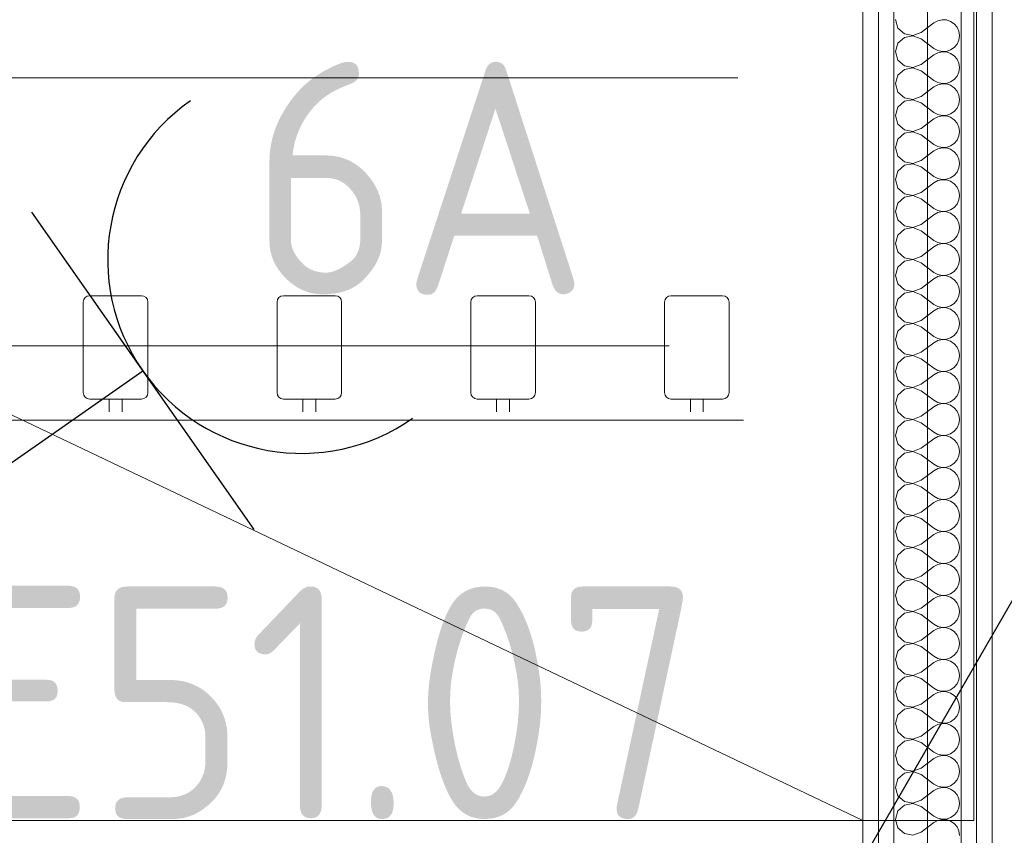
# Model space of a CAD drawing. Header units: millimetres. Extents: x -39149 to 267781, y -2340 to 58540.
# Tile 152 of 244: x 40709 to 41471, y 9137 to 9769. Entities that reach past the tile are written whole.
import ezdxf
from ezdxf.enums import TextEntityAlignment as Align

# ---------------------------------------------------------------- set-up
doc = ezdxf.new("R2010")
doc.units = ezdxf.units.MM
doc.header["$LTSCALE"] = 100
doc.header["$MEASUREMENT"] = 0
doc.linetypes.add('B0701', pattern=[46.823999, 31.199999, -15.624])
for name, color, linetype in [('22 C Binnenwanden', 7, 'Continuous'), ('22 C Binnenwanden Doorsnede-arcering', 7, 'Continuous'), ('22 C Binnenwanden Laagscheidingslijnen', 7, 'Continuous'), ('45 Plafond', 7, 'Continuous'), ('73 Keuken', 7, 'Continuous'), ('EL6222--_KRACHT_230', 3, 'Continuous'), ('EL6311--_LICHT_BINNEN', 3, 'Continuous')]:
    doc.layers.add(name, color=color, linetype=linetype)
doc.styles.add('BURO-018', font='isocp.shx', dxfattribs={"height": 180})

# ---------------------------------------------------------------- blocks, each defined once
blk = doc.blocks.new('Slab_119_7', base_point=(34211.48, 612.08))
at = {"layer": '45 Plafond', "color": 8, "linetype": 'Continuous', "lineweight": 0}
blk.add_lwpolyline([(34211.48, 612.08, 0.066229), (50336.48, 5152.11), (50336.48, 11626.82), (48609.96, 11626.82), (48609.96, 11625), (43211.48, 11625), (43211.48, 5466.07), (41411.48, 5466.07), (41411.48, 10199.65), (34211.48, 10199.65)], format="xyb", close=True, dxfattribs=at)
blk = doc.blocks.new('Slab_152_7', base_point=(61.48, 11625))
at = {"layer": '45 Plafond', "color": 8, "linetype": 'Continuous', "lineweight": 0}
blk.add_lwpolyline([(61.48, 11625), (7161.48, 11625), (7161.48, 7850), (18261.48, 7850), (18261.48, 10250), (18050.2, 10250), (18050.2, 11625), (35849.88, 11625), (35849.88, 11399.97), (36099.88, 11399.97), (36099.88, 12175), (39053.15, 12175), (39053.15, 11445), (43211.48, 11445), (43211.48, 10132), (43211.48, 5466.07), (41411.48, 5466.07), (41411.48, 10199.65), (34211.48, 10199.65), (34211.48, 612.08, -0.138201), (61.48, 5162.88)], format="xyb", close=True, dxfattribs=at)
blk = doc.blocks.new('*X934')
at = {"layer": '22 C Binnenwanden Doorsnede-arcering', "color": 8, "linetype": 'Continuous', "lineweight": 0}
for p, q in [((41386.72, 9768.57), (41388.57, 9762.06)), ((41406.53, 9758.67), (41416.43, 9766.1)), ((41419.42, 9767.75), (41416.43, 9766.1)), ((41422.75, 9768.52), (41419.42, 9767.75)), ((41426.16, 9768.36), (41422.75, 9768.52)), ((41429.4, 9767.26), (41426.16, 9768.36)), ((41432.21, 9765.33), (41429.4, 9767.26)), ((41388.57, 9762.06), (41393.56, 9757.5)), ((41400.21, 9756.24), (41406.53, 9758.67)), ((41434.39, 9762.7), (41432.21, 9765.33)), ((41435.77, 9759.57), (41434.39, 9762.7)), ((41436.24, 9756.19), (41435.77, 9759.57)), ((41393.56, 9754.88), (41388.57, 9750.32)), ((41393.56, 9757.5), (41400.21, 9756.24)), ((41400.21, 9756.14), (41393.56, 9754.88)), ((41406.53, 9753.71), (41400.21, 9756.14)), ((41406.53, 9753.71), (41416.43, 9746.29)), ((41434.39, 9749.68), (41435.77, 9752.81)), ((41435.77, 9752.81), (41436.24, 9756.19)), ((41388.57, 9750.32), (41386.72, 9743.81)), ((41386.72, 9743.81), (41388.57, 9737.3)), ((41416.43, 9746.29), (41419.42, 9744.63)), ((41419.42, 9744.63), (41422.75, 9743.86)), ((41422.75, 9743.76), (41419.42, 9742.99)), ((41422.75, 9743.86), (41426.16, 9744.03)), ((41426.16, 9743.59), (41422.75, 9743.76)), ((41426.16, 9744.03), (41429.4, 9745.12)), ((41429.4, 9742.5), (41426.16, 9743.59)), ((41429.4, 9745.12), (41432.21, 9747.05)), ((41432.21, 9747.05), (41434.39, 9749.68)), ((41388.57, 9737.3), (41393.56, 9732.74)), ((41406.53, 9733.9), (41416.43, 9741.33)), ((41419.42, 9742.99), (41416.43, 9741.33)), ((41432.21, 9740.57), (41429.4, 9742.5)), ((41434.39, 9737.94), (41432.21, 9740.57)), ((41435.77, 9734.81), (41434.39, 9737.94)), ((41393.56, 9730.12), (41388.57, 9725.56)), ((41393.56, 9732.74), (41400.21, 9731.48)), ((41400.21, 9731.38), (41393.56, 9730.12)), ((41400.21, 9731.48), (41406.53, 9733.9)), ((41406.53, 9728.95), (41400.21, 9731.38)), ((41406.53, 9728.95), (41416.43, 9721.52)), ((41434.39, 9724.92), (41435.77, 9728.05)), ((41436.24, 9731.43), (41435.77, 9734.81)), ((41435.77, 9728.05), (41436.24, 9731.43)), ((41388.57, 9725.56), (41386.72, 9719.05)), ((41416.43, 9721.52), (41419.42, 9719.87)), ((41426.16, 9719.26), (41429.4, 9720.35)), ((41429.4, 9720.35), (41432.21, 9722.29)), ((41432.21, 9722.29), (41434.39, 9724.92)), ((41386.72, 9719.05), (41388.57, 9712.54)), ((41406.53, 9709.14), (41416.43, 9716.57)), ((41419.42, 9718.22), (41416.43, 9716.57)), ((41419.42, 9719.87), (41422.75, 9719.1)), ((41422.75, 9719), (41419.42, 9718.22)), ((41422.75, 9719.1), (41426.16, 9719.26)), ((41426.16, 9718.83), (41422.75, 9719)), ((41429.4, 9717.74), (41426.16, 9718.83)), ((41432.21, 9715.81), (41429.4, 9717.74)), ((41434.39, 9713.18), (41432.21, 9715.81)), ((41435.77, 9710.05), (41434.39, 9713.18)), ((41388.57, 9712.54), (41393.56, 9707.97)), ((41393.56, 9705.36), (41388.57, 9700.79)), ((41393.56, 9707.97), (41400.21, 9706.72)), ((41400.21, 9706.62), (41393.56, 9705.36)), ((41400.21, 9706.72), (41406.53, 9709.14)), ((41406.53, 9704.19), (41400.21, 9706.62)), ((41436.24, 9706.67), (41435.77, 9710.05)), ((41435.77, 9703.28), (41436.24, 9706.67)), ((41388.57, 9700.79), (41386.72, 9694.29)), ((41406.53, 9704.19), (41416.43, 9696.76)), ((41429.4, 9695.59), (41432.21, 9697.53)), ((41432.21, 9697.53), (41434.39, 9700.16)), ((41434.39, 9700.16), (41435.77, 9703.28)), ((41386.72, 9694.29), (41388.57, 9687.78)), ((41406.53, 9684.38), (41416.43, 9691.81)), ((41416.43, 9696.76), (41419.42, 9695.11)), ((41419.42, 9693.46), (41416.43, 9691.81)), ((41419.42, 9695.11), (41422.75, 9694.34)), ((41422.75, 9694.24), (41419.42, 9693.46)), ((41422.75, 9694.34), (41426.16, 9694.5)), ((41426.16, 9694.07), (41422.75, 9694.24)), ((41426.16, 9694.5), (41429.4, 9695.59)), ((41429.4, 9692.98), (41426.16, 9694.07)), ((41432.21, 9691.04), (41429.4, 9692.98)), ((41434.39, 9688.41), (41432.21, 9691.04)), ((41388.57, 9687.78), (41393.56, 9683.21)), ((41393.56, 9683.21), (41400.21, 9681.95)), ((41400.21, 9681.95), (41406.53, 9684.38)), ((41435.77, 9685.29), (41434.39, 9688.41)), ((41436.24, 9681.9), (41435.77, 9685.29)), ((41388.57, 9676.03), (41386.72, 9669.52)), ((41393.56, 9680.6), (41388.57, 9676.03)), ((41400.21, 9681.85), (41393.56, 9680.6)), ((41406.53, 9679.43), (41400.21, 9681.85)), ((41406.53, 9679.43), (41416.43, 9672)), ((41432.21, 9672.77), (41434.39, 9675.4)), ((41434.39, 9675.4), (41435.77, 9678.52)), ((41435.77, 9678.52), (41436.24, 9681.9)), ((41386.72, 9669.52), (41388.57, 9663.01)), ((41406.53, 9659.62), (41416.43, 9667.05)), ((41416.43, 9672), (41419.42, 9670.35)), ((41419.42, 9668.7), (41416.43, 9667.05)), ((41419.42, 9670.35), (41422.75, 9669.57)), ((41422.75, 9669.47), (41419.42, 9668.7)), ((41422.75, 9669.57), (41426.16, 9669.74)), ((41426.16, 9669.31), (41422.75, 9669.47)), ((41426.16, 9669.74), (41429.4, 9670.83)), ((41429.4, 9668.22), (41426.16, 9669.31)), ((41429.4, 9670.83), (41432.21, 9672.77)), ((41432.21, 9666.28), (41429.4, 9668.22)), ((41388.57, 9663.01), (41393.56, 9658.45)), ((41400.21, 9657.19), (41406.53, 9659.62)), ((41434.39, 9663.65), (41432.21, 9666.28)), ((41435.77, 9660.53), (41434.39, 9663.65)), ((41436.24, 9657.14), (41435.77, 9660.53)), ((41393.56, 9655.84), (41388.57, 9651.27)), ((41393.56, 9658.45), (41400.21, 9657.19)), ((41400.21, 9657.09), (41393.56, 9655.84)), ((41406.53, 9654.67), (41400.21, 9657.09)), ((41406.53, 9654.67), (41416.43, 9647.24)), ((41434.39, 9650.63), (41435.77, 9653.76)), ((41435.77, 9653.76), (41436.24, 9657.14)), ((41388.57, 9651.27), (41386.72, 9644.76)), ((41386.72, 9644.76), (41388.57, 9638.25)), ((41416.43, 9647.24), (41419.42, 9645.59)), ((41419.42, 9645.59), (41422.75, 9644.81)), ((41422.75, 9644.71), (41419.42, 9643.94)), ((41422.75, 9644.81), (41426.16, 9644.98)), ((41426.16, 9644.55), (41422.75, 9644.71)), ((41426.16, 9644.98), (41429.4, 9646.07)), ((41429.4, 9643.45), (41426.16, 9644.55)), ((41429.4, 9646.07), (41432.21, 9648)), ((41432.21, 9648), (41434.39, 9650.63)), ((41388.57, 9638.25), (41393.56, 9633.69)), ((41406.53, 9634.86), (41416.43, 9642.29)), ((41419.42, 9643.94), (41416.43, 9642.29)), ((41432.21, 9641.52), (41429.4, 9643.45)), ((41434.39, 9638.89), (41432.21, 9641.52)), ((41435.77, 9635.76), (41434.39, 9638.89)), ((41393.56, 9631.07), (41388.57, 9626.51)), ((41393.56, 9633.69), (41400.21, 9632.43)), ((41400.21, 9632.33), (41393.56, 9631.07)), ((41400.21, 9632.43), (41406.53, 9634.86)), ((41406.53, 9629.9), (41400.21, 9632.33)), ((41406.53, 9629.9), (41416.43, 9622.48)), ((41434.39, 9625.87), (41435.77, 9629)), ((41436.24, 9632.38), (41435.77, 9635.76)), ((41435.77, 9629), (41436.24, 9632.38)), ((41388.57, 9626.51), (41386.72, 9620)), ((41416.43, 9622.48), (41419.42, 9620.82)), ((41426.16, 9620.22), (41429.4, 9621.31)), ((41429.4, 9621.31), (41432.21, 9623.24)), ((41432.21, 9623.24), (41434.39, 9625.87)), ((41386.72, 9620), (41388.57, 9613.49)), ((41406.53, 9610.1), (41416.43, 9617.52)), ((41419.42, 9619.18), (41416.43, 9617.52)), ((41419.42, 9620.82), (41422.75, 9620.05)), ((41422.75, 9619.95), (41419.42, 9619.18)), ((41422.75, 9620.05), (41426.16, 9620.22)), ((41426.16, 9619.78), (41422.75, 9619.95)), ((41429.4, 9618.69), (41426.16, 9619.78)), ((41432.21, 9616.76), (41429.4, 9618.69)), ((41434.39, 9614.13), (41432.21, 9616.76)), ((41435.77, 9611), (41434.39, 9614.13)), ((41388.57, 9613.49), (41393.56, 9608.93)), ((41393.56, 9606.31), (41388.57, 9601.75)), ((41393.56, 9608.93), (41400.21, 9607.67)), ((41400.21, 9607.57), (41393.56, 9606.31)), ((41400.21, 9607.67), (41406.53, 9610.1)), ((41406.53, 9605.14), (41400.21, 9607.57)), ((41436.24, 9607.62), (41435.77, 9611)), ((41435.77, 9604.24), (41436.24, 9607.62)), ((41388.57, 9601.75), (41386.72, 9595.24)), ((41406.53, 9605.14), (41416.43, 9597.71)), ((41429.4, 9596.55), (41432.21, 9598.48)), ((41432.21, 9598.48), (41434.39, 9601.11)), ((41434.39, 9601.11), (41435.77, 9604.24)), ((41386.72, 9595.24), (41388.57, 9588.73)), ((41406.53, 9585.33), (41416.43, 9592.76)), ((41416.43, 9597.71), (41419.42, 9596.06)), ((41419.42, 9594.41), (41416.43, 9592.76)), ((41419.42, 9596.06), (41422.75, 9595.29)), ((41422.75, 9595.19), (41419.42, 9594.41)), ((41422.75, 9595.29), (41426.16, 9595.45)), ((41426.16, 9595.02), (41422.75, 9595.19)), ((41426.16, 9595.45), (41429.4, 9596.55)), ((41429.4, 9593.93), (41426.16, 9595.02)), ((41432.21, 9592), (41429.4, 9593.93)), ((41434.39, 9589.37), (41432.21, 9592)), ((41388.57, 9588.73), (41393.56, 9584.16)), ((41393.56, 9584.16), (41400.21, 9582.91)), ((41400.21, 9582.91), (41406.53, 9585.33)), ((41435.77, 9586.24), (41434.39, 9589.37)), ((41436.24, 9582.86), (41435.77, 9586.24)), ((41388.57, 9576.99), (41386.72, 9570.48)), ((41393.56, 9581.55), (41388.57, 9576.99)), ((41400.21, 9582.81), (41393.56, 9581.55)), ((41406.53, 9580.38), (41400.21, 9582.81)), ((41406.53, 9580.38), (41416.43, 9572.95)), ((41432.21, 9573.72), (41434.39, 9576.35)), ((41434.39, 9576.35), (41435.77, 9579.47)), ((41435.77, 9579.47), (41436.24, 9582.86)), ((41386.72, 9570.48), (41388.57, 9563.97)), ((41406.53, 9560.57), (41416.43, 9568)), ((41416.43, 9572.95), (41419.42, 9571.3)), ((41419.42, 9569.65), (41416.43, 9568)), ((41419.42, 9571.3), (41422.75, 9570.53)), ((41422.75, 9570.43), (41419.42, 9569.65)), ((41422.75, 9570.53), (41426.16, 9570.69)), ((41426.16, 9570.26), (41422.75, 9570.43)), ((41426.16, 9570.69), (41429.4, 9571.78)), ((41429.4, 9569.17), (41426.16, 9570.26)), ((41429.4, 9571.78), (41432.21, 9573.72)), ((41432.21, 9567.23), (41429.4, 9569.17)), ((41388.57, 9563.97), (41393.56, 9559.4)), ((41400.21, 9558.15), (41406.53, 9560.57)), ((41434.39, 9564.6), (41432.21, 9567.23)), ((41435.77, 9561.48), (41434.39, 9564.6)), ((41436.24, 9558.1), (41435.77, 9561.48)), ((41393.56, 9556.79), (41388.57, 9552.22)), ((41393.56, 9559.4), (41400.21, 9558.15)), ((41400.21, 9558.05), (41393.56, 9556.79)), ((41406.53, 9555.62), (41400.21, 9558.05)), ((41406.53, 9555.62), (41416.43, 9548.19)), ((41434.39, 9551.59), (41435.77, 9554.71)), ((41435.77, 9554.71), (41436.24, 9558.1)), ((41388.57, 9552.22), (41386.72, 9545.71)), ((41386.72, 9545.71), (41388.57, 9539.21)), ((41416.43, 9548.19), (41419.42, 9546.54)), ((41419.42, 9546.54), (41422.75, 9545.76)), ((41422.75, 9545.66), (41419.42, 9544.89)), ((41422.75, 9545.76), (41426.16, 9545.93)), ((41426.16, 9545.5), (41422.75, 9545.66)), ((41426.16, 9545.93), (41429.4, 9547.02)), ((41429.4, 9544.41), (41426.16, 9545.5)), ((41429.4, 9547.02), (41432.21, 9548.96)), ((41432.21, 9548.96), (41434.39, 9551.59)), ((41388.57, 9539.21), (41393.56, 9534.64)), ((41406.53, 9535.81), (41416.43, 9543.24)), ((41419.42, 9544.89), (41416.43, 9543.24)), ((41432.21, 9542.47), (41429.4, 9544.41)), ((41434.39, 9539.84), (41432.21, 9542.47)), ((41435.77, 9536.72), (41434.39, 9539.84)), ((41393.56, 9532.03), (41388.57, 9527.46)), ((41393.56, 9534.64), (41400.21, 9533.38)), ((41400.21, 9533.28), (41393.56, 9532.03)), ((41400.21, 9533.38), (41406.53, 9535.81)), ((41406.53, 9530.86), (41400.21, 9533.28)), ((41406.53, 9530.86), (41416.43, 9523.43)), ((41434.39, 9526.82), (41435.77, 9529.95)), ((41436.24, 9533.33), (41435.77, 9536.72)), ((41435.77, 9529.95), (41436.24, 9533.33)), ((41388.57, 9527.46), (41386.72, 9520.95)), ((41416.43, 9523.43), (41419.42, 9521.78)), ((41426.16, 9521.17), (41429.4, 9522.26)), ((41429.4, 9522.26), (41432.21, 9524.19)), ((41432.21, 9524.19), (41434.39, 9526.82)), ((41386.72, 9520.95), (41388.57, 9514.44)), ((41388.57, 9514.44), (41393.56, 9509.88)), ((41406.53, 9511.05), (41416.43, 9518.48)), ((41419.42, 9520.13), (41416.43, 9518.48)), ((41419.42, 9521.78), (41422.75, 9521)), ((41422.75, 9520.9), (41419.42, 9520.13)), ((41422.75, 9521), (41426.16, 9521.17)), ((41426.16, 9520.74), (41422.75, 9520.9)), ((41429.4, 9519.65), (41426.16, 9520.74)), ((41432.21, 9517.71), (41429.4, 9519.65)), ((41434.39, 9515.08), (41432.21, 9517.71)), ((41435.77, 9511.95), (41434.39, 9515.08)), ((41393.56, 9507.26), (41388.57, 9502.7)), ((41393.56, 9509.88), (41400.21, 9508.62)), ((41400.21, 9508.52), (41393.56, 9507.26)), ((41400.21, 9508.62), (41406.53, 9511.05)), ((41406.53, 9506.1), (41400.21, 9508.52)), ((41436.24, 9508.57), (41435.77, 9511.95)), ((41435.77, 9505.19), (41436.24, 9508.57)), ((41388.57, 9502.7), (41386.72, 9496.19)), ((41406.53, 9506.1), (41416.43, 9498.67)), ((41429.4, 9497.5), (41432.21, 9499.43)), ((41432.21, 9499.43), (41434.39, 9502.06)), ((41434.39, 9502.06), (41435.77, 9505.19)), ((41386.72, 9496.19), (41388.57, 9489.68)), ((41406.53, 9486.29), (41416.43, 9493.71)), ((41416.43, 9498.67), (41419.42, 9497.01)), ((41419.42, 9495.37), (41416.43, 9493.71)), ((41419.42, 9497.01), (41422.75, 9496.24)), ((41422.75, 9496.14), (41419.42, 9495.37)), ((41422.75, 9496.24), (41426.16, 9496.41)), ((41426.16, 9495.97), (41422.75, 9496.14)), ((41426.16, 9496.41), (41429.4, 9497.5)), ((41429.4, 9494.88), (41426.16, 9495.97)), ((41432.21, 9492.95), (41429.4, 9494.88)), ((41434.39, 9490.32), (41432.21, 9492.95)), ((41388.57, 9489.68), (41393.56, 9485.12)), ((41393.56, 9485.12), (41400.21, 9483.86)), ((41400.21, 9483.86), (41406.53, 9486.29)), ((41435.77, 9487.19), (41434.39, 9490.32)), ((41436.24, 9483.81), (41435.77, 9487.19)), ((41388.57, 9477.94), (41386.72, 9471.43)), ((41393.56, 9482.5), (41388.57, 9477.94)), ((41400.21, 9483.76), (41393.56, 9482.5)), ((41406.53, 9481.33), (41400.21, 9483.76)), ((41406.53, 9481.33), (41416.43, 9473.9)), ((41432.21, 9474.67), (41434.39, 9477.3)), ((41434.39, 9477.3), (41435.77, 9480.43)), ((41435.77, 9480.43), (41436.24, 9483.81)), ((41386.72, 9471.43), (41388.57, 9464.92)), ((41406.53, 9461.52), (41416.43, 9468.95)), ((41416.43, 9473.9), (41419.42, 9472.25)), ((41419.42, 9470.61), (41416.43, 9468.95)), ((41419.42, 9472.25), (41422.75, 9471.48)), ((41422.75, 9471.38), (41419.42, 9470.61)), ((41422.75, 9471.48), (41426.16, 9471.64)), ((41426.16, 9471.21), (41422.75, 9471.38)), ((41426.16, 9471.64), (41429.4, 9472.74)), ((41429.4, 9470.12), (41426.16, 9471.21)), ((41429.4, 9472.74), (41432.21, 9474.67)), ((41432.21, 9468.19), (41429.4, 9470.12)), ((41388.57, 9464.92), (41393.56, 9460.35)), ((41400.21, 9459.1), (41406.53, 9461.52)), ((41434.39, 9465.56), (41432.21, 9468.19)), ((41435.77, 9462.43), (41434.39, 9465.56)), ((41436.24, 9459.05), (41435.77, 9462.43)), ((41393.56, 9457.74), (41388.57, 9453.18)), ((41393.56, 9460.35), (41400.21, 9459.1)), ((41400.21, 9459), (41393.56, 9457.74)), ((41406.53, 9456.57), (41400.21, 9459)), ((41406.53, 9456.57), (41416.43, 9449.14)), ((41434.39, 9452.54), (41435.77, 9455.66)), ((41435.77, 9455.66), (41436.24, 9459.05)), ((41388.57, 9453.18), (41386.72, 9446.67)), ((41386.72, 9446.67), (41388.57, 9440.16)), ((41416.43, 9449.14), (41419.42, 9447.49)), ((41419.42, 9445.84), (41416.43, 9444.19)), ((41419.42, 9447.49), (41422.75, 9446.72)), ((41422.75, 9446.62), (41419.42, 9445.84)), ((41422.75, 9446.72), (41426.16, 9446.88)), ((41426.16, 9446.45), (41422.75, 9446.62)), ((41426.16, 9446.88), (41429.4, 9447.97)), ((41429.4, 9445.36), (41426.16, 9446.45)), ((41429.4, 9447.97), (41432.21, 9449.91)), ((41432.21, 9449.91), (41434.39, 9452.54)), ((41388.57, 9440.16), (41393.56, 9435.59)), ((41406.53, 9436.76), (41416.43, 9444.19)), ((41432.21, 9443.43), (41429.4, 9445.36)), ((41434.39, 9440.79), (41432.21, 9443.43)), ((41435.77, 9437.67), (41434.39, 9440.79)), ((41393.56, 9432.98), (41388.57, 9428.41)), ((41393.56, 9435.59), (41400.21, 9434.34)), ((41400.21, 9434.24), (41393.56, 9432.98)), ((41400.21, 9434.34), (41406.53, 9436.76)), ((41406.53, 9431.81), (41400.21, 9434.24)), ((41406.53, 9431.81), (41416.43, 9424.38)), ((41434.39, 9427.78), (41435.77, 9430.9)), ((41436.24, 9434.29), (41435.77, 9437.67)), ((41435.77, 9430.9), (41436.24, 9434.29)), ((41388.57, 9428.41), (41386.72, 9421.9)), ((41416.43, 9424.38), (41419.42, 9422.73)), ((41426.16, 9422.12), (41429.4, 9423.21)), ((41429.4, 9423.21), (41432.21, 9425.15)), ((41432.21, 9425.15), (41434.39, 9427.78)), ((41386.72, 9421.9), (41388.57, 9415.4)), ((41388.57, 9415.4), (41393.56, 9410.83)), ((41406.53, 9412), (41416.43, 9419.43)), ((41419.42, 9421.08), (41416.43, 9419.43)), ((41419.42, 9422.73), (41422.75, 9421.95)), ((41422.75, 9421.85), (41419.42, 9421.08)), ((41422.75, 9421.95), (41426.16, 9422.12)), ((41426.16, 9421.69), (41422.75, 9421.85)), ((41429.4, 9420.6), (41426.16, 9421.69)), ((41432.21, 9418.66), (41429.4, 9420.6)), ((41434.39, 9416.03), (41432.21, 9418.66)), ((41435.77, 9412.91), (41434.39, 9416.03)), ((41393.56, 9408.22), (41388.57, 9403.65)), ((41393.56, 9410.83), (41400.21, 9409.57)), ((41400.21, 9409.47), (41393.56, 9408.22)), ((41400.21, 9409.57), (41406.53, 9412)), ((41406.53, 9407.05), (41400.21, 9409.47)), ((41436.24, 9409.52), (41435.77, 9412.91)), ((41435.77, 9406.14), (41436.24, 9409.52)), ((41388.57, 9403.65), (41386.72, 9397.14)), ((41406.53, 9407.05), (41416.43, 9399.62)), ((41429.4, 9398.45), (41432.21, 9400.38)), ((41432.21, 9400.38), (41434.39, 9403.01)), ((41434.39, 9403.01), (41435.77, 9406.14)), ((41386.72, 9397.14), (41388.57, 9390.63)), ((41406.53, 9387.24), (41416.43, 9394.67)), ((41416.43, 9399.62), (41419.42, 9397.97)), ((41419.42, 9396.32), (41416.43, 9394.67)), ((41419.42, 9397.97), (41422.75, 9397.19)), ((41422.75, 9397.09), (41419.42, 9396.32)), ((41422.75, 9397.19), (41426.16, 9397.36)), ((41426.16, 9396.93), (41422.75, 9397.09)), ((41426.16, 9397.36), (41429.4, 9398.45)), ((41429.4, 9395.84), (41426.16, 9396.93)), ((41432.21, 9393.9), (41429.4, 9395.84)), ((41434.39, 9391.27), (41432.21, 9393.9)), ((41388.57, 9390.63), (41393.56, 9386.07)), ((41393.56, 9386.07), (41400.21, 9384.81)), ((41400.21, 9384.81), (41406.53, 9387.24)), ((41435.77, 9388.15), (41434.39, 9391.27)), ((41436.24, 9384.76), (41435.77, 9388.15)), ((41388.57, 9378.89), (41386.72, 9372.38)), ((41393.56, 9383.45), (41388.57, 9378.89)), ((41400.21, 9384.71), (41393.56, 9383.45)), ((41406.53, 9382.29), (41400.21, 9384.71)), ((41406.53, 9382.29), (41416.43, 9374.86)), ((41432.21, 9375.62), (41434.39, 9378.25)), ((41434.39, 9378.25), (41435.77, 9381.38)), ((41435.77, 9381.38), (41436.24, 9384.76)), ((41386.72, 9372.38), (41388.57, 9365.87)), ((41406.53, 9362.48), (41416.43, 9369.9)), ((41416.43, 9374.86), (41419.42, 9373.2)), ((41419.42, 9371.56), (41416.43, 9369.9)), ((41419.42, 9373.2), (41422.75, 9372.43)), ((41422.75, 9372.33), (41419.42, 9371.56)), ((41422.75, 9372.43), (41426.16, 9372.6)), ((41426.16, 9372.17), (41422.75, 9372.33)), ((41426.16, 9372.6), (41429.4, 9373.69)), ((41429.4, 9371.07), (41426.16, 9372.17)), ((41429.4, 9373.69), (41432.21, 9375.62)), ((41432.21, 9369.14), (41429.4, 9371.07)), ((41388.57, 9365.87), (41393.56, 9361.31)), ((41400.21, 9360.05), (41406.53, 9362.48)), ((41434.39, 9366.51), (41432.21, 9369.14)), ((41435.77, 9363.38), (41434.39, 9366.51)), ((41436.24, 9360), (41435.77, 9363.38)), ((41393.56, 9358.69), (41388.57, 9354.13)), ((41393.56, 9361.31), (41400.21, 9360.05)), ((41400.21, 9359.95), (41393.56, 9358.69)), ((41406.53, 9357.52), (41400.21, 9359.95)), ((41406.53, 9357.52), (41416.43, 9350.1)), ((41434.39, 9353.49), (41435.77, 9356.62)), ((41435.77, 9356.62), (41436.24, 9360)), ((41388.57, 9354.13), (41386.72, 9347.62)), ((41386.72, 9347.62), (41388.57, 9341.11)), ((41416.43, 9350.1), (41419.42, 9348.44)), ((41419.42, 9346.8), (41416.43, 9345.14)), ((41419.42, 9348.44), (41422.75, 9347.67)), ((41422.75, 9347.57), (41419.42, 9346.8)), ((41422.75, 9347.67), (41426.16, 9347.83)), ((41426.16, 9347.4), (41422.75, 9347.57)), ((41426.16, 9347.83), (41429.4, 9348.93)), ((41429.4, 9346.31), (41426.16, 9347.4)), ((41429.4, 9348.93), (41432.21, 9350.86)), ((41432.21, 9350.86), (41434.39, 9353.49)), ((41388.57, 9341.11), (41393.56, 9336.55)), ((41406.53, 9337.71), (41416.43, 9345.14)), ((41432.21, 9344.38), (41429.4, 9346.31)), ((41434.39, 9341.75), (41432.21, 9344.38)), ((41435.77, 9338.62), (41434.39, 9341.75)), ((41393.56, 9333.93), (41388.57, 9329.37)), ((41393.56, 9336.55), (41400.21, 9335.29)), ((41400.21, 9335.19), (41393.56, 9333.93)), ((41400.21, 9335.29), (41406.53, 9337.71)), ((41406.53, 9332.76), (41400.21, 9335.19)), ((41406.53, 9332.76), (41416.43, 9325.33)), ((41434.39, 9328.73), (41435.77, 9331.85)), ((41436.24, 9335.24), (41435.77, 9338.62)), ((41435.77, 9331.85), (41436.24, 9335.24)), ((41388.57, 9329.37), (41386.72, 9322.86)), ((41416.43, 9325.33), (41419.42, 9323.68)), ((41426.16, 9323.07), (41429.4, 9324.16)), ((41429.4, 9324.16), (41432.21, 9326.1)), ((41432.21, 9326.1), (41434.39, 9328.73)), ((41386.72, 9322.86), (41388.57, 9316.35)), ((41388.57, 9316.35), (41393.56, 9311.78)), ((41406.53, 9312.95), (41416.43, 9320.38)), ((41419.42, 9322.03), (41416.43, 9320.38)), ((41419.42, 9323.68), (41422.75, 9322.91)), ((41422.75, 9322.81), (41419.42, 9322.03)), ((41422.75, 9322.91), (41426.16, 9323.07)), ((41426.16, 9322.64), (41422.75, 9322.81)), ((41429.4, 9321.55), (41426.16, 9322.64)), ((41432.21, 9319.62), (41429.4, 9321.55)), ((41434.39, 9316.99), (41432.21, 9319.62)), ((41435.77, 9313.86), (41434.39, 9316.99)), ((41393.56, 9309.17), (41388.57, 9304.6)), ((41393.56, 9311.78), (41400.21, 9310.53)), ((41400.21, 9310.43), (41393.56, 9309.17)), ((41400.21, 9310.53), (41406.53, 9312.95)), ((41406.53, 9308), (41400.21, 9310.43)), ((41436.24, 9310.48), (41435.77, 9313.86)), ((41435.77, 9307.09), (41436.24, 9310.48)), ((41388.57, 9304.6), (41386.72, 9298.1)), ((41406.53, 9308), (41416.43, 9300.57)), ((41429.4, 9299.4), (41432.21, 9301.34)), ((41432.21, 9301.34), (41434.39, 9303.97)), ((41434.39, 9303.97), (41435.77, 9307.09)), ((41386.72, 9298.1), (41388.57, 9291.59)), ((41406.53, 9288.19), (41416.43, 9295.62)), ((41416.43, 9300.57), (41419.42, 9298.92)), ((41419.42, 9297.27), (41416.43, 9295.62)), ((41419.42, 9298.92), (41422.75, 9298.15)), ((41422.75, 9298.05), (41419.42, 9297.27)), ((41422.75, 9298.15), (41426.16, 9298.31)), ((41426.16, 9297.88), (41422.75, 9298.05)), ((41426.16, 9298.31), (41429.4, 9299.4)), ((41429.4, 9296.79), (41426.16, 9297.88)), ((41432.21, 9294.85), (41429.4, 9296.79)), ((41434.39, 9292.22), (41432.21, 9294.85)), ((41388.57, 9291.59), (41393.56, 9287.02)), ((41393.56, 9287.02), (41400.21, 9285.76)), ((41400.21, 9285.76), (41406.53, 9288.19)), ((41435.77, 9289.1), (41434.39, 9292.22)), ((41436.24, 9285.71), (41435.77, 9289.1)), ((41435.77, 9282.33), (41436.24, 9285.71)), ((41388.57, 9279.84), (41386.72, 9273.33)), ((41393.56, 9284.41), (41388.57, 9279.84)), ((41400.21, 9285.66), (41393.56, 9284.41)), ((41406.53, 9283.24), (41400.21, 9285.66)), ((41406.53, 9283.24), (41416.43, 9275.81)), ((41432.21, 9276.57), (41434.39, 9279.21)), ((41434.39, 9279.21), (41435.77, 9282.33)), ((41386.72, 9273.33), (41388.57, 9266.82)), ((41406.53, 9263.43), (41416.43, 9270.86)), ((41416.43, 9275.81), (41419.42, 9274.16)), ((41419.42, 9272.51), (41416.43, 9270.86)), ((41419.42, 9274.16), (41422.75, 9273.38)), ((41422.75, 9273.28), (41419.42, 9272.51)), ((41422.75, 9273.38), (41426.16, 9273.55)), ((41426.16, 9273.12), (41422.75, 9273.28)), ((41426.16, 9273.55), (41429.4, 9274.64)), ((41429.4, 9272.03), (41426.16, 9273.12)), ((41429.4, 9274.64), (41432.21, 9276.57)), ((41432.21, 9270.09), (41429.4, 9272.03)), ((41388.57, 9266.82), (41393.56, 9262.26)), ((41400.21, 9261), (41406.53, 9263.43)), ((41434.39, 9267.46), (41432.21, 9270.09)), ((41435.77, 9264.34), (41434.39, 9267.46)), ((41436.24, 9260.95), (41435.77, 9264.34)), ((41393.56, 9259.65), (41388.57, 9255.08)), ((41393.56, 9262.26), (41400.21, 9261)), ((41400.21, 9260.9), (41393.56, 9259.65)), ((41406.53, 9258.48), (41400.21, 9260.9)), ((41406.53, 9258.48), (41416.43, 9251.05)), ((41434.39, 9254.44), (41435.77, 9257.57)), ((41435.77, 9257.57), (41436.24, 9260.95)), ((41388.57, 9255.08), (41386.72, 9248.57)), ((41386.72, 9248.57), (41388.57, 9242.06)), ((41416.43, 9251.05), (41419.42, 9249.39)), ((41419.42, 9247.75), (41416.43, 9246.1)), ((41419.42, 9249.39), (41422.75, 9248.62)), ((41422.75, 9248.52), (41419.42, 9247.75)), ((41422.75, 9248.62), (41426.16, 9248.79)), ((41426.16, 9248.36), (41422.75, 9248.52)), ((41426.16, 9248.79), (41429.4, 9249.88)), ((41429.4, 9247.26), (41426.16, 9248.36)), ((41429.4, 9249.88), (41432.21, 9251.81)), ((41432.21, 9251.81), (41434.39, 9254.44)), ((41388.57, 9242.06), (41393.56, 9237.5)), ((41406.53, 9238.67), (41416.43, 9246.1)), ((41432.21, 9245.33), (41429.4, 9247.26)), ((41434.39, 9242.7), (41432.21, 9245.33)), ((41435.77, 9239.57), (41434.39, 9242.7)), ((41393.56, 9234.88), (41388.57, 9230.32)), ((41393.56, 9237.5), (41400.21, 9236.24)), ((41400.21, 9236.14), (41393.56, 9234.88)), ((41400.21, 9236.24), (41406.53, 9238.67)), ((41406.53, 9233.71), (41400.21, 9236.14)), ((41406.53, 9233.71), (41416.43, 9226.29)), ((41434.39, 9229.68), (41435.77, 9232.81)), ((41436.24, 9236.19), (41435.77, 9239.57)), ((41435.77, 9232.81), (41436.24, 9236.19)), ((41388.57, 9230.32), (41386.72, 9223.81)), ((41416.43, 9226.29), (41419.42, 9224.63)), ((41426.16, 9224.03), (41429.4, 9225.12)), ((41429.4, 9225.12), (41432.21, 9227.05)), ((41432.21, 9227.05), (41434.39, 9229.68)), ((41386.72, 9223.81), (41388.57, 9217.3)), ((41388.57, 9217.3), (41393.56, 9212.74)), ((41406.53, 9213.9), (41416.43, 9221.33)), ((41419.42, 9222.99), (41416.43, 9221.33)), ((41419.42, 9224.63), (41422.75, 9223.86)), ((41422.75, 9223.76), (41419.42, 9222.99)), ((41422.75, 9223.86), (41426.16, 9224.03)), ((41426.16, 9223.59), (41422.75, 9223.76)), ((41429.4, 9222.5), (41426.16, 9223.59)), ((41432.21, 9220.57), (41429.4, 9222.5)), ((41434.39, 9217.94), (41432.21, 9220.57)), ((41435.77, 9214.81), (41434.39, 9217.94)), ((41393.56, 9210.12), (41388.57, 9205.56)), ((41393.56, 9212.74), (41400.21, 9211.48)), ((41400.21, 9211.38), (41393.56, 9210.12)), ((41400.21, 9211.48), (41406.53, 9213.9)), ((41406.53, 9208.95), (41400.21, 9211.38)), ((41436.24, 9211.43), (41435.77, 9214.81)), ((41435.77, 9208.05), (41436.24, 9211.43)), ((41388.57, 9205.56), (41386.72, 9199.05)), ((41406.53, 9208.95), (41416.43, 9201.52)), ((41429.4, 9200.35), (41432.21, 9202.29)), ((41432.21, 9202.29), (41434.39, 9204.92)), ((41434.39, 9204.92), (41435.77, 9208.05)), ((41386.72, 9199.05), (41388.57, 9192.54)), ((41406.53, 9189.14), (41416.43, 9196.57)), ((41416.43, 9201.52), (41419.42, 9199.87)), ((41419.42, 9198.22), (41416.43, 9196.57)), ((41419.42, 9199.87), (41422.75, 9199.1)), ((41422.75, 9199), (41419.42, 9198.22)), ((41422.75, 9199.1), (41426.16, 9199.26)), ((41426.16, 9198.83), (41422.75, 9199)), ((41426.16, 9199.26), (41429.4, 9200.35)), ((41429.4, 9197.74), (41426.16, 9198.83)), ((41432.21, 9195.81), (41429.4, 9197.74)), ((41434.39, 9193.18), (41432.21, 9195.81)), ((41388.57, 9192.54), (41393.56, 9187.97)), ((41393.56, 9187.97), (41400.21, 9186.72)), ((41400.21, 9186.62), (41393.56, 9185.36)), ((41400.21, 9186.72), (41406.53, 9189.14)), ((41406.53, 9184.19), (41400.21, 9186.62)), ((41435.77, 9190.05), (41434.39, 9193.18)), ((41436.24, 9186.67), (41435.77, 9190.05)), ((41435.77, 9183.28), (41436.24, 9186.67)), ((41388.57, 9180.79), (41386.72, 9174.29)), ((41393.56, 9185.36), (41388.57, 9180.79)), ((41406.53, 9184.19), (41416.43, 9176.76)), ((41432.21, 9177.53), (41434.39, 9180.16)), ((41434.39, 9180.16), (41435.77, 9183.28)), ((41386.72, 9174.29), (41388.57, 9167.78)), ((41406.53, 9164.38), (41416.43, 9171.81)), ((41416.43, 9176.76), (41419.42, 9175.11)), ((41419.42, 9173.46), (41416.43, 9171.81)), ((41419.42, 9175.11), (41422.75, 9174.34)), ((41422.75, 9174.24), (41419.42, 9173.46)), ((41422.75, 9174.34), (41426.16, 9174.5)), ((41426.16, 9174.07), (41422.75, 9174.24)), ((41426.16, 9174.5), (41429.4, 9175.59)), ((41429.4, 9172.98), (41426.16, 9174.07)), ((41429.4, 9175.59), (41432.21, 9177.53)), ((41432.21, 9171.04), (41429.4, 9172.98)), ((41388.57, 9167.78), (41393.56, 9163.21)), ((41400.21, 9161.95), (41406.53, 9164.38)), ((41434.39, 9168.41), (41432.21, 9171.04)), ((41435.77, 9165.29), (41434.39, 9168.41)), ((41436.24, 9161.9), (41435.77, 9165.29)), ((41393.56, 9160.6), (41388.57, 9156.03)), ((41393.56, 9163.21), (41400.21, 9161.95)), ((41400.21, 9161.85), (41393.56, 9160.6)), ((41406.53, 9159.43), (41400.21, 9161.85)), ((41406.53, 9159.43), (41416.43, 9152)), ((41434.39, 9155.4), (41435.77, 9158.52)), ((41435.77, 9158.52), (41436.24, 9161.9)), ((41388.57, 9156.03), (41386.72, 9149.52)), ((41386.72, 9149.52), (41388.57, 9143.01)), ((41416.43, 9152), (41419.42, 9150.35)), ((41419.42, 9148.7), (41416.43, 9147.05)), ((41419.42, 9150.35), (41422.75, 9149.57)), ((41422.75, 9149.47), (41419.42, 9148.7)), ((41422.75, 9149.57), (41426.16, 9149.74)), ((41426.16, 9149.31), (41422.75, 9149.47)), ((41426.16, 9149.74), (41429.4, 9150.83)), ((41429.4, 9148.22), (41426.16, 9149.31)), ((41429.4, 9150.83), (41432.21, 9152.77)), ((41432.21, 9152.77), (41434.39, 9155.4)), ((41388.57, 9143.01), (41393.56, 9138.45)), ((41406.53, 9139.62), (41416.43, 9147.05)), ((41432.21, 9146.28), (41429.4, 9148.22)), ((41434.39, 9143.65), (41432.21, 9146.28)), ((41435.77, 9140.53), (41434.39, 9143.65)), ((41393.56, 9138.45), (41400.21, 9137.19)), ((41400.21, 9137.19), (41406.53, 9139.62)), ((41436.24, 9137.14), (41435.77, 9140.53))]:
    blk.add_line(p, q, dxfattribs=at)
blk = doc.blocks.new('Wall_355_7', base_point=(41411.48, 5466.07))
at = {"layer": '22 C Binnenwanden', "color": 8, "linetype": 'Continuous', "lineweight": 0}
for p, q in [((41461.48, 8700), (41461.48, 10249.65)), ((41361.48, 10149.65), (41361.48, 8700))]:
    blk.add_line(p, q, dxfattribs=at)
at = {"layer": '22 C Binnenwanden Laagscheidingslijnen', "color": 8, "linetype": 'Continuous', "lineweight": 0}
for p, q in [((41449.48, 8700), (41449.48, 10225.65)), ((41385.48, 10173.65), (41385.48, 8700)), ((41437.48, 8700), (41437.48, 10173.65)), ((41373.48, 10161.65), (41373.48, 8700))]:
    blk.add_line(p, q, dxfattribs=at)
at = {"layer": '22 C Binnenwanden', "color": 1, "lineweight": 0}
blk.add_blockref('*X934', (0, 0), dxfattribs=at)
blk = doc.blocks.new('111406-WD3')
at = {"color": 0, "linetype": 'Continuous'}
blk.add_line((0.625, 3.3325), (2.7424, 7), dxfattribs=at)
at = {"color": 0, "linetype": 'Continuous', "style": 'BURO-018'}
blk.add_attdef('SWITCHCODE', text='', height=1.8, dxfattribs=at).set_placement((3.416, 9), align=Align.MIDDLE)
at = {"color": 0, "linetype": 'Continuous', "style": 'BURO-018', "flags": 1}
blk.add_attdef('ARTICLECODE', text='', height=1.8, dxfattribs=at).set_placement((0, 0), align=Align.MIDDLE)
blk = doc.blocks.new('111304')
at = {"color": 0, "linetype": 'Continuous'}
for p, q in [((-1.5, 4.5), (1.5, 4.5)), ((0, 1), (0, 4.5))]:
    blk.add_line(p, q, dxfattribs=at)
blk.add_arc((0, 6), 1.5, 180, 0, dxfattribs=at)
at = {"color": 0, "linetype": 'Continuous', "style": 'BURO-018'}
for tag, p in [('PANEL', (0, 11.5)), ('CIRCUIT', (0, 8.5)), ('SUBCIRCUIT', (4.5, 8.5))]:
    blk.add_attdef(tag, text='', height=1.8, dxfattribs=at).set_placement(p, align=Align.MIDDLE)
at = {"color": 0, "linetype": 'Continuous', "style": 'BURO-018', "flags": 1}
for tag, p in [('POWERCODE', (13, 8.5)), ('ARTICLECODE', (0, 0))]:
    blk.add_attdef(tag, text='', height=1.8, dxfattribs=at).set_placement(p, align=Align.MIDDLE)

msp = doc.modelspace()

# ---------------------------------------------------------------- linework, layer by layer
at = {"layer": '73 Keuken', "color": 8, "linetype": 'B0701', "lineweight": 0}
for p, q in [((41361.48, 9148.62), (39261.42, 10148.62)), ((41447.34, 9148.62), (41447.34, 10148.62)), ((39261.42, 9148.62), (41447.34, 9148.62))]:
    msp.add_line(p, q, dxfattribs=at)
at = {"layer": '73 Keuken', "color": 8, "linetype": 'Continuous', "lineweight": 0}
for p, q in [((39746.61, 9723.62), (41264.66, 9723.62)), ((40802.84, 9554.9), (40762.84, 9554.9)), ((40952.84, 9554.9), (40912.84, 9554.9)), ((41102.84, 9554.9), (41062.84, 9554.9)), ((41252.84, 9554.9), (41212.84, 9554.9)), ((40757.84, 9549.9), (40757.84, 9479.9)), ((40807.84, 9479.9), (40807.84, 9549.9)), ((40907.84, 9549.9), (40907.84, 9479.9)), ((40957.84, 9479.9), (40957.84, 9549.9)), ((41057.84, 9549.9), (41057.84, 9479.9)), ((41107.84, 9479.9), (41107.84, 9549.9)), ((41207.84, 9549.9), (41207.84, 9479.9)), ((41257.84, 9479.9), (41257.84, 9549.9)), ((39411.42, 9516.13), (41211.42, 9516.13)), ((40762.84, 9474.9), (40802.84, 9474.9)), ((40777.84, 9474.9), (40777.84, 9464.9)), ((40787.84, 9464.9), (40787.84, 9474.9)), ((40912.84, 9474.9), (40952.84, 9474.9)), ((40927.84, 9474.9), (40927.84, 9464.9)), ((40937.84, 9464.9), (40937.84, 9474.9)), ((41062.84, 9474.9), (41102.84, 9474.9)), ((41077.84, 9474.9), (41077.84, 9464.9)), ((41087.84, 9464.9), (41087.84, 9474.9)), ((41212.84, 9474.9), (41252.84, 9474.9)), ((41227.84, 9474.9), (41227.84, 9464.9)), ((41237.84, 9464.9), (41237.84, 9474.9)), ((39469.1, 9458.62), (41269.1, 9458.62))]:
    msp.add_line(p, q, dxfattribs=at)
for centre, start, end in [((40762.84, 9549.9), 90, 180), ((40802.84, 9549.9), 0, 90), ((40912.84, 9549.9), 90, 180), ((40952.84, 9549.9), 0, 90), ((41062.84, 9549.9), 90, 180), ((41102.84, 9549.9), 0, 90), ((41212.84, 9549.9), 90, 180), ((41252.84, 9549.9), 0, 90), ((40762.84, 9479.9), 180, 270), ((40802.84, 9479.9), 270, 0), ((40912.84, 9479.9), 180, 270), ((40952.84, 9479.9), 270, 0), ((41062.84, 9479.9), 180, 270), ((41102.84, 9479.9), 270, 0), ((41212.84, 9479.9), 180, 270), ((41252.84, 9479.9), 270, 0)]:
    msp.add_arc(centre, 5, start, end, dxfattribs=at)

# ---------------------------------------------------------------- block references
at = {"layer": '22 C Binnenwanden', "color": 1, "lineweight": 0}
msp.add_blockref('Wall_355_7', (41411.48, 5466.07), dxfattribs=at)
at = {"layer": '45 Plafond', "color": 252, "linetype": 'Continuous', "lineweight": 0}
for name, p in [('Slab_152_7', (61.48, 11625)), ('Slab_119_7', (34211.48, 612.08))]:
    msp.add_blockref(name, p, dxfattribs=at)
at = {"layer": 'EL6222--_KRACHT_230', "linetype": 'Continuous'}
ref = msp.add_blockref('111304', (40435.25, 9238.69), dxfattribs=dict(at, xscale=100, yscale=100, zscale=100, rotation=304.999999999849))
ref.add_attrib('CIRCUIT', '6A', dxfattribs={"layer": '0', "color": 3, "linetype": 'ByBlock', "height": 180, "style": 'BURO-018'}).set_placement((41018.25, 9645.76), align=Align.MIDDLE)
ref.add_attrib('SUBCIRCUIT', 'E51.07', dxfattribs={"layer": '0', "color": 3, "linetype": 'ByBlock', "height": 180, "style": 'BURO-018'}).set_placement((40944.01, 9240.08), align=Align.MIDDLE)
at = {"layer": 'EL6311--_LICHT_BINNEN', "linetype": 'Continuous', "xscale": 100, "yscale": 100, "zscale": 100}
msp.add_blockref('111406-WD3', (41231.45, 8668.6), dxfattribs=at)

doc.saveas('drawing.dxf')
